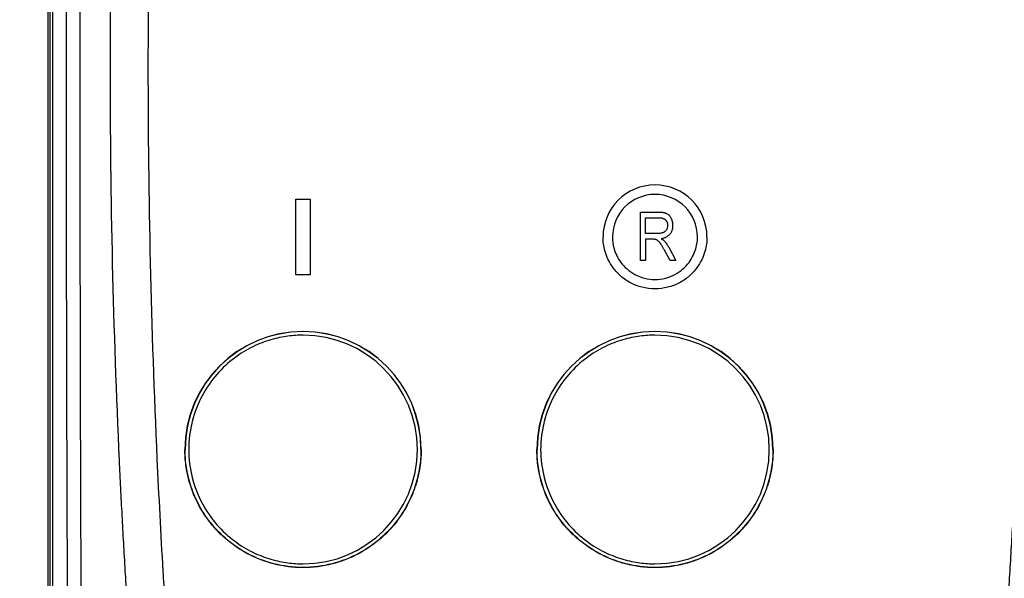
# Model space of a CAD drawing. Header units: millimetres. Extents: x 0 to 864, y 0 to 559.
# Tile 5 of 32: x 136 to 240, y 243 to 302. Entities that reach past the tile are written whole.
import ezdxf

# ---------------------------------------------------------------- set-up
doc = ezdxf.new("R2010")
doc.units = ezdxf.units.MM
doc.header["$LTSCALE"] = 2
doc.linetypes.add('SLD-Solid', pattern=[0])
doc.layers.add('DIMENSIONS', color=140, linetype='SLD-Solid', lineweight=25)
doc.styles.add('SLDTEXTSTYLE0', font='GOTHIC.TTF', dxfattribs={"width": 0.913})
doc.dimstyles.new('SLDDIMSTYLE0', dxfattribs={"dimtxt": 7, "dimasz": 7, "dimexe": 0, "dimexo": 0.0625, "dimgap": 1.75, "dimtad": 0, "dimtih": 1, "dimtoh": 1, "dimdec": 1, "dimrnd": 1e-09, "dimzin": 4, "dimdsep": 46, "dimtxsty": 'SLDTEXTSTYLE0', "dimsah": 1, "dimcen": 0.09, "dimadec": 0, "dimazin": 1, "dimtfac": 1, "dimtdec": 1, "dimtofl": 0, "dimtmove": 0, "dimatfit": 3, "dimfxl": 0, "dimfrac": 2, "dimtolj": 1, "dimtzin": 12, "dimarcsym": 0})
doc.dimstyles.new('SLDDIMSTYLE3', dxfattribs={"dimtxt": 7, "dimasz": 7, "dimexe": 0, "dimexo": 0.0625, "dimgap": 1.75, "dimtad": 0, "dimtih": 1, "dimtoh": 1, "dimdec": 1, "dimrnd": 1e-09, "dimzin": 12, "dimdsep": 46, "dimtxsty": 'SLDTEXTSTYLE0', "dimsah": 1, "dimcen": 0.09, "dimadec": 0, "dimazin": 3, "dimtfac": 1, "dimtdec": 1, "dimtofl": 0, "dimtmove": 0, "dimatfit": 3, "dimfxl": 0, "dimfrac": 2, "dimtolj": 1, "dimtzin": 12, "dimarcsym": 0})

# ---------------------------------------------------------------- blocks, each defined once
blk = doc.blocks.new('_D')
at = {"layer": 'DIMENSIONS'}
for p, q in [((149.44, 405.63), (88.12, 405.63)), ((94.47, 405.63), (94.47, 309.71)), ((85.42, 297.07), (83.29, 297.07)), ((83.29, 297.07), (83.29, 285.96)), ((103.53, 297.07), (105.66, 297.07)), ((105.66, 297.07), (105.66, 285.96)), ((83.29, 285.96), (85.42, 285.96)), ((105.66, 285.96), (103.53, 285.96)), ((94.47, 188.62), (94.47, 284.54)), ((149.41, 188.62), (88.12, 188.62))]:
    blk.add_line(p, q, dxfattribs=at)
for points in [[(94.47, 405.63), (92.47, 398.63), (96.47, 398.63)], [(94.47, 188.62), (96.47, 195.62), (92.47, 195.62)]]:
    blk.add_solid(points, dxfattribs=at)
at = {"layer": 'DIMENSIONS', "char_height": 7, "attachment_point": 1, "style": 'SLDTEXTSTYLE0'}
for s, insert in [('217.0', (82.84, 307.43)), ('8.54', (85.42, 294.9))]:
    blk.add_mtext(s, dxfattribs=dict(at, insert=insert))
blk = doc.blocks.new('_D_4')
at = {"layer": 'DIMENSIONS'}
for p, q in [((204.03, 406.62), (292.27, 406.62)), ((285.92, 406.62), (285.92, 309.91)), ((276.87, 297.27), (274.74, 297.27)), ((274.74, 297.27), (274.74, 286.16)), ((294.97, 297.27), (297.11, 297.27)), ((297.11, 297.27), (297.11, 286.16)), ((274.74, 286.16), (276.87, 286.16)), ((297.11, 286.16), (294.97, 286.16)), ((285.92, 188.02), (285.92, 284.73)), ((204.03, 188.02), (292.27, 188.02))]:
    blk.add_line(p, q, dxfattribs=at)
for points in [[(285.92, 406.62), (283.92, 399.62), (287.92, 399.62)], [(285.92, 188.02), (287.92, 195.02), (283.92, 195.02)]]:
    blk.add_solid(points, dxfattribs=at)
at = {"layer": 'DIMENSIONS', "char_height": 7, "attachment_point": 1, "style": 'SLDTEXTSTYLE0'}
for s, insert in [('218.6', (274.28, 307.63)), ('8.61', (276.87, 295.1))]:
    blk.add_mtext(s, dxfattribs=dict(at, insert=insert))

msp = doc.modelspace()

# ---------------------------------------------------------------- linework, layer by layer
for p, q in [((139.2, 392.84), (139.2, 201.4)), ((139.4, 392.84), (139.4, 201.4)), ((139.68, 392.84), (139.68, 201.4)), ((165.45, 283.12), (166.95, 283.12)), ((165.45, 275.12), (165.45, 283.12)), ((166.95, 283.12), (166.95, 275.12)), ((201.92, 281.76), (203.8, 281.76)), ((201.92, 276.62), (201.92, 281.76)), ((202.45, 281.16), (203.84, 281.16)), ((202.45, 279.49), (202.45, 281.16)), ((203.7, 279.49), (202.45, 279.49)), ((202.45, 278.89), (202.45, 276.62)), ((203.13, 278.89), (202.45, 278.89)), ((205.04, 276.62), (204.45, 277.72)), ((204.9, 278.03), (205.65, 276.62)), ((202.45, 276.62), (201.92, 276.62)), ((205.65, 276.62), (205.04, 276.62)), ((166.95, 275.12), (165.45, 275.12)), ((153.72, 256.62), (153.7, 256.62)), ((178.7, 256.62), (178.68, 256.62)), ((190.95, 256.62), (190.97, 256.62)), ((215.93, 256.62), (215.95, 256.62))]:
    msp.add_line(p, q)
for centre, radius, start, end in [((203.45, 279.12), 5.5, 360, 180), ((203.45, 279.12), 4.5, 360, 180), ((166.2, 256.62), 12.5, 360, 180), ((166.2, 256.62), 12.48, 360, 180), ((203.45, 256.62), 12.5, 360, 180), ((203.45, 256.62), 12.48, 360, 180), ((166.2, 256.62), 12.1, 270, 90), ((203.45, 256.62), 12.1, 270, 90)]:
    msp.add_arc(centre, radius, start, end)
for points, knots in [([(141.54, 201.67), (141.4, 217.58), (141.31, 233.48), (141.19, 265.3), (141.16, 281.21), (141.16, 313.03), (141.19, 328.94), (141.31, 360.76), (141.4, 376.67), (141.54, 392.58)], [0, 0, 0, 0, 0.25, 0.25, 0.5, 0.5, 0.75, 0.75, 1, 1, 1, 1]), ([(142.88, 392.51), (142.86, 388.22), (142.81, 380.27), (142.73, 364.37), (142.62, 336.87), (142.55, 297.12), (142.62, 257.38), (142.73, 229.87), (142.81, 213.98), (142.86, 206.03), (142.88, 201.73)], [0, 0, 0, 0, 0.067514, 0.125, 0.25, 0.5, 0.75, 0.875, 0.932485, 1, 1, 1, 1]), ([(149.68, 213.86), (149.59, 214.88), (149.4, 216.91), (149.13, 219.94), (148.87, 222.97), (148.63, 225.98), (148.4, 228.98), (148.17, 231.96), (147.96, 234.94), (147.76, 237.9), (147.57, 240.85), (147.39, 243.79), (147.22, 246.72), (147.06, 249.64), (146.91, 252.55), (146.49, 261.42), (145.97, 276.28), (145.73, 297.12), (145.97, 317.97), (146.51, 333.55), (147.02, 343.89), (147.3, 348.99), (147.61, 354.14), (147.96, 359.31), (148.34, 364.53), (148.75, 369.78), (149.19, 375.07), (149.52, 378.61), (149.68, 380.38)], [0, 0, 0, 0, 0.018365, 0.036646, 0.054844, 0.072961, 0.091, 0.10896, 0.126843, 0.144651, 0.162385, 0.180047, 0.197636, 0.215156, 0.232606, 0.249988, 0.375021, 0.499997, 0.624971, 0.750006, 0.78047, 0.811145, 0.842037, 0.873153, 0.9045, 0.936085, 0.967916, 1, 1, 1, 1]), ([(153.6, 380.02), (153.51, 379.04), (153.33, 377.07), (153.07, 374.13), (152.83, 371.18), (152.59, 368.23), (152.36, 365.28), (152.14, 362.32), (151.93, 359.37), (151.73, 356.41), (151.54, 353.45), (151.36, 350.48), (151.19, 347.52), (151.03, 344.55), (150.88, 341.59), (150.46, 332.7), (149.95, 317.88), (149.71, 297.12), (149.95, 276.37), (150.49, 260.56), (151.03, 249.69), (151.36, 243.76), (151.73, 237.84), (152.14, 231.92), (152.58, 226.02), (153.07, 220.12), (153.42, 216.19), (153.6, 214.22)], [0, 0, 0, 0, 0.0178097, 0.0356259, 0.0534487, 0.0712783, 0.089115, 0.1069589, 0.1248103, 0.1426693, 0.1605361, 0.178411, 0.196294, 0.2141855, 0.2320855, 0.2499944, 0.374957, 0.5000028, 0.6250454, 0.7500115, 0.7858188, 0.8215919, 0.8573325, 0.893042, 0.928722, 0.9643742, 1, 1, 1, 1]), ([(238.8, 214.22), (238.89, 215.21), (239.07, 217.17), (239.32, 220.12), (239.57, 223.07), (239.81, 226.02), (240.04, 228.97), (240.26, 231.92), (240.47, 234.88), (240.66, 237.84), (240.85, 240.8), (241.03, 243.76), (241.2, 246.72), (241.37, 249.69), (241.52, 252.66), (241.94, 261.55), (242.45, 276.37), (242.69, 297.12), (242.45, 317.88), (241.9, 333.69), (241.37, 344.55), (241.04, 350.48), (240.67, 356.41), (240.26, 362.32), (239.81, 368.23), (239.33, 374.13), (238.97, 378.06), (238.8, 380.02)], [0, 0, 0, 0, 0.017809, 0.035625, 0.053447, 0.071277, 0.089113, 0.106957, 0.124808, 0.142666, 0.160533, 0.178407, 0.19629, 0.214181, 0.23208, 0.249989, 0.374952, 0.499998, 0.62504, 0.750006, 0.785814, 0.821588, 0.857329, 0.89304, 0.92872, 0.964373, 1, 1, 1, 1]), ([(203.8, 281.76), (203.85, 281.76), (203.94, 281.76), (204.08, 281.75), (204.2, 281.74), (204.31, 281.72), (204.42, 281.7), (204.51, 281.68), (204.6, 281.65), (204.7, 281.6), (204.81, 281.53), (204.94, 281.42), (205.05, 281.29), (205.14, 281.13), (205.22, 280.95), (205.28, 280.76), (205.31, 280.56), (205.32, 280.42), (205.32, 280.34)], [0, 0, 0, 0, 0.059861, 0.115867, 0.168079, 0.216582, 0.261137, 0.301832, 0.339688, 0.374291, 0.44084, 0.509232, 0.581286, 0.658766, 0.739724, 0.822665, 0.908999, 1, 1, 1, 1]), ([(204.78, 280.34), (204.78, 280.3), (204.78, 280.21), (204.75, 280.09), (204.72, 279.98), (204.66, 279.87), (204.59, 279.78), (204.51, 279.7), (204.42, 279.63), (204.32, 279.58), (204.2, 279.54), (204.05, 279.51), (203.89, 279.49), (203.77, 279.49), (203.7, 279.49)], [0, 0, 0, 0, 0.081705, 0.159483, 0.235194, 0.310253, 0.383342, 0.454155, 0.52525, 0.59793, 0.677209, 0.769944, 0.877245, 1, 1, 1, 1]), ([(203.84, 281.16), (203.88, 281.16), (203.95, 281.16), (204.06, 281.15), (204.16, 281.13), (204.25, 281.11), (204.33, 281.07), (204.41, 281.04), (204.48, 280.99), (204.55, 280.94), (204.6, 280.88), (204.65, 280.82), (204.69, 280.75), (204.73, 280.68), (204.75, 280.6), (204.77, 280.52), (204.78, 280.43), (204.78, 280.37), (204.78, 280.34)], [0, 0, 0, 0, 0.079957, 0.15511, 0.225877, 0.293103, 0.356441, 0.416783, 0.475779, 0.532583, 0.588591, 0.643903, 0.699487, 0.755259, 0.81323, 0.872643, 0.934673, 1, 1, 1, 1]), ([(205.32, 280.34), (205.32, 280.3), (205.31, 280.2), (205.3, 280.06), (205.28, 279.93), (205.24, 279.81), (205.2, 279.69), (205.15, 279.59), (205.08, 279.48), (205.01, 279.39), (204.93, 279.3), (204.84, 279.22), (204.74, 279.15), (204.63, 279.09), (204.52, 279.03), (204.39, 278.99), (204.26, 278.95), (204.16, 278.93), (204.12, 278.92)], [0, 0, 0, 0, 0.070124, 0.136973, 0.201515, 0.263247, 0.323812, 0.382633, 0.440984, 0.498977, 0.557187, 0.615133, 0.67446, 0.734991, 0.797237, 0.861968, 0.929489, 1, 1, 1, 1]), ([(208.95, 279.12), (208.95, 278.66), (208.89, 278.15), (208.65, 277.3), (208.54, 277.01), (208.25, 276.42), (208.07, 276.12), (207.63, 275.53), (207.37, 275.24), (206.76, 274.71), (206.42, 274.47), (205.66, 274.07), (205.24, 273.9), (204.36, 273.68), (203.91, 273.62), (202.99, 273.62), (202.53, 273.68), (201.66, 273.9), (201.24, 274.07), (200.48, 274.47), (200.13, 274.71), (199.53, 275.24), (199.27, 275.53), (198.83, 276.12), (198.65, 276.42), (198.36, 277.01), (198.25, 277.3), (198, 278.15), (197.95, 278.66), (197.95, 279.12)], [0, 0, 0, 0, 0.125, 0.125, 0.1875, 0.1875, 0.25, 0.25, 0.3125, 0.3125, 0.375, 0.375, 0.4375, 0.4375, 0.5, 0.5, 0.5625, 0.5625, 0.625, 0.625, 0.6875, 0.6875, 0.75, 0.75, 0.8125, 0.8125, 0.875, 0.875, 1, 1, 1, 1]), ([(198.95, 279.12), (198.95, 278.75), (198.99, 278.32), (199.26, 277.4), (199.49, 276.9), (200.03, 276.18), (200.24, 275.95), (200.74, 275.52), (201.02, 275.32), (201.64, 274.99), (201.98, 274.85), (202.7, 274.67), (203.07, 274.62), (203.82, 274.62), (204.2, 274.67), (204.91, 274.85), (205.25, 274.99), (205.88, 275.32), (206.16, 275.52), (206.65, 275.95), (206.87, 276.18), (207.41, 276.9), (207.63, 277.4), (207.9, 278.32), (207.95, 278.75), (207.95, 279.12)], [0, 0, 0, 0, 0.125, 0.125, 0.25, 0.25, 0.3125, 0.3125, 0.375, 0.375, 0.4375, 0.4375, 0.5, 0.5, 0.5625, 0.5625, 0.625, 0.625, 0.6875, 0.6875, 0.75, 0.75, 0.875, 0.875, 1, 1, 1, 1]), ([(204.45, 277.72), (204.42, 277.77), (204.37, 277.87), (204.29, 278.01), (204.22, 278.14), (204.15, 278.25), (204.09, 278.35), (204.03, 278.43), (203.98, 278.5), (203.92, 278.57), (203.85, 278.65), (203.76, 278.72), (203.68, 278.78), (203.59, 278.83), (203.5, 278.85), (203.39, 278.88), (203.26, 278.89), (203.18, 278.89), (203.13, 278.89)], [0, 0, 0, 0, 0.092728, 0.177366, 0.254414, 0.323889, 0.385354, 0.438553, 0.484631, 0.522952, 0.588828, 0.648611, 0.702575, 0.751873, 0.802247, 0.860186, 0.925559, 1, 1, 1, 1]), ([(204.12, 278.92), (204.15, 278.9), (204.22, 278.87), (204.31, 278.81), (204.39, 278.75), (204.43, 278.7), (204.45, 278.68)], [0, 0, 0, 0, 0.289711, 0.551497, 0.788143, 1, 1, 1, 1]), ([(204.45, 278.68), (204.49, 278.63), (204.58, 278.53), (204.69, 278.37), (204.8, 278.2), (204.87, 278.09), (204.9, 278.03)], [0, 0, 0, 0, 0.245563, 0.493888, 0.744613, 1, 1, 1, 1]), ([(166.2, 268.72), (165.69, 268.72), (165.16, 268.69), (164.03, 268.54), (163.43, 268.42), (162.19, 268.06), (161.55, 267.82), (160.24, 267.18), (159.58, 266.79), (158.29, 265.82), (157.66, 265.24), (156.5, 263.91), (155.97, 263.15), (155.08, 261.48), (154.72, 260.56), (154.23, 258.64), (154.1, 257.63), (154.1, 255.61), (154.23, 254.61), (154.72, 252.68), (155.08, 251.77), (155.97, 250.09), (156.5, 249.33), (157.66, 248), (158.29, 247.43), (159.58, 246.46), (160.24, 246.06), (161.55, 245.43), (162.19, 245.19), (163.43, 244.83), (164.03, 244.71), (165.16, 244.55), (165.69, 244.52), (166.2, 244.52)], [0, 0, 0, 0, 0.0625, 0.0625, 0.125, 0.125, 0.1875, 0.1875, 0.25, 0.25, 0.3125, 0.3125, 0.375, 0.375, 0.4375, 0.4375, 0.5, 0.5, 0.5625, 0.5625, 0.625, 0.625, 0.6875, 0.6875, 0.75, 0.75, 0.8125, 0.8125, 0.875, 0.875, 0.9375, 0.9375, 1, 1, 1, 1]), ([(203.45, 268.72), (202.94, 268.72), (202.41, 268.69), (201.28, 268.54), (200.68, 268.42), (199.44, 268.06), (198.8, 267.82), (197.49, 267.18), (196.83, 266.79), (195.54, 265.82), (194.91, 265.24), (193.75, 263.91), (193.22, 263.15), (192.33, 261.48), (191.97, 260.56), (191.48, 258.64), (191.35, 257.63), (191.35, 255.61), (191.48, 254.61), (191.97, 252.68), (192.33, 251.77), (193.22, 250.09), (193.75, 249.33), (194.91, 248), (195.54, 247.43), (196.83, 246.46), (197.49, 246.06), (198.8, 245.43), (199.44, 245.19), (200.68, 244.83), (201.28, 244.71), (202.41, 244.55), (202.94, 244.52), (203.45, 244.52)], [0, 0, 0, 0, 0.0625, 0.0625, 0.125, 0.125, 0.1875, 0.1875, 0.25, 0.25, 0.3125, 0.3125, 0.375, 0.375, 0.4375, 0.4375, 0.5, 0.5, 0.5625, 0.5625, 0.625, 0.625, 0.6875, 0.6875, 0.75, 0.75, 0.8125, 0.8125, 0.875, 0.875, 0.9375, 0.9375, 1, 1, 1, 1]), ([(178.7, 256.62), (178.7, 256.1), (178.67, 255.55), (178.51, 254.38), (178.39, 253.76), (178.01, 252.48), (177.76, 251.82), (177.11, 250.47), (176.7, 249.79), (175.7, 248.46), (175.11, 247.81), (173.73, 246.6), (172.95, 246.05), (171.22, 245.13), (170.27, 244.76), (168.28, 244.25), (167.24, 244.12), (165.16, 244.12), (164.12, 244.25), (162.13, 244.76), (161.18, 245.13), (159.45, 246.05), (158.67, 246.6), (157.29, 247.81), (156.7, 248.46), (155.7, 249.79), (155.29, 250.47), (154.63, 251.82), (154.39, 252.48), (154.01, 253.76), (153.89, 254.38), (153.73, 255.55), (153.7, 256.1), (153.7, 256.62)], [0, 0, 0, 0, 0.0625, 0.0625, 0.125, 0.125, 0.1875, 0.1875, 0.25, 0.25, 0.3125, 0.3125, 0.375, 0.375, 0.4375, 0.4375, 0.5, 0.5, 0.5625, 0.5625, 0.625, 0.625, 0.6875, 0.6875, 0.75, 0.75, 0.8125, 0.8125, 0.875, 0.875, 0.9375, 0.9375, 1, 1, 1, 1]), ([(178.68, 256.62), (178.68, 256.1), (178.65, 255.55), (178.49, 254.38), (178.37, 253.77), (178, 252.49), (177.75, 251.82), (177.09, 250.48), (176.68, 249.8), (175.69, 248.47), (175.09, 247.82), (173.72, 246.62), (172.94, 246.07), (171.21, 245.15), (170.26, 244.78), (168.28, 244.27), (167.24, 244.14), (165.16, 244.14), (164.12, 244.27), (162.13, 244.78), (161.19, 245.15), (159.46, 246.07), (158.68, 246.62), (157.3, 247.82), (156.71, 248.47), (155.71, 249.8), (155.31, 250.48), (154.65, 251.82), (154.4, 252.49), (154.03, 253.77), (153.9, 254.38), (153.75, 255.55), (153.72, 256.1), (153.72, 256.62)], [0, 0, 0, 0, 0.0625, 0.0625, 0.125, 0.125, 0.1875, 0.1875, 0.25, 0.25, 0.3125, 0.3125, 0.375, 0.375, 0.4375, 0.4375, 0.5, 0.5, 0.5625, 0.5625, 0.625, 0.625, 0.6875, 0.6875, 0.75, 0.75, 0.8125, 0.8125, 0.875, 0.875, 0.9375, 0.9375, 1, 1, 1, 1]), ([(215.95, 256.62), (215.95, 256.1), (215.92, 255.55), (215.76, 254.38), (215.64, 253.76), (215.26, 252.48), (215.01, 251.82), (214.36, 250.47), (213.95, 249.79), (212.95, 248.46), (212.36, 247.81), (210.98, 246.6), (210.2, 246.05), (208.47, 245.13), (207.52, 244.76), (205.53, 244.25), (204.49, 244.12), (202.41, 244.12), (201.37, 244.25), (199.38, 244.76), (198.43, 245.13), (196.7, 246.05), (195.92, 246.6), (194.54, 247.81), (193.95, 248.46), (192.95, 249.79), (192.54, 250.47), (191.88, 251.82), (191.64, 252.48), (191.26, 253.76), (191.14, 254.38), (190.98, 255.55), (190.95, 256.1), (190.95, 256.62)], [0, 0, 0, 0, 0.0625, 0.0625, 0.125, 0.125, 0.1875, 0.1875, 0.25, 0.25, 0.3125, 0.3125, 0.375, 0.375, 0.4375, 0.4375, 0.5, 0.5, 0.5625, 0.5625, 0.625, 0.625, 0.6875, 0.6875, 0.75, 0.75, 0.8125, 0.8125, 0.875, 0.875, 0.9375, 0.9375, 1, 1, 1, 1]), ([(215.93, 256.62), (215.93, 256.1), (215.9, 255.55), (215.74, 254.38), (215.62, 253.77), (215.25, 252.49), (215, 251.82), (214.34, 250.48), (213.93, 249.8), (212.94, 248.47), (212.34, 247.82), (210.97, 246.62), (210.19, 246.07), (208.46, 245.15), (207.51, 244.78), (205.53, 244.27), (204.49, 244.14), (202.41, 244.14), (201.37, 244.27), (199.38, 244.78), (198.44, 245.15), (196.71, 246.07), (195.93, 246.62), (194.55, 247.82), (193.96, 248.47), (192.96, 249.8), (192.56, 250.48), (191.9, 251.82), (191.65, 252.49), (191.28, 253.77), (191.15, 254.38), (191, 255.55), (190.97, 256.1), (190.97, 256.62)], [0, 0, 0, 0, 0.0625, 0.0625, 0.125, 0.125, 0.1875, 0.1875, 0.25, 0.25, 0.3125, 0.3125, 0.375, 0.375, 0.4375, 0.4375, 0.5, 0.5, 0.5625, 0.5625, 0.625, 0.625, 0.6875, 0.6875, 0.75, 0.75, 0.8125, 0.8125, 0.875, 0.875, 0.9375, 0.9375, 1, 1, 1, 1])]:
    msp.add_open_spline(points, degree=3, knots=knots)

# ---------------------------------------------------------------- dimensions: what is measured, and where the dimension line sits
at = {"layer": 'DIMENSIONS'}
for base, p1, p2, dimstyle, picture, middle in [((285.92, 188.02), (201.49, 406.62), (201.49, 188.02), 'SLDDIMSTYLE3', '_D_4', (285.92, 297.32)), ((94.47, 188.62), (151.98, 405.63), (151.95, 188.62), 'SLDDIMSTYLE0', '_D', (94.47, 297.12))]:
    dim = msp.add_linear_dim(base=base, p1=p1, p2=p2, angle=90, dimstyle=dimstyle, dxfattribs=at)
    dim.commit()
    dim.dimension.update_dxf_attribs({"geometry": picture, "text_midpoint": middle, "dimtype": 160})

doc.saveas('drawing.dxf')
